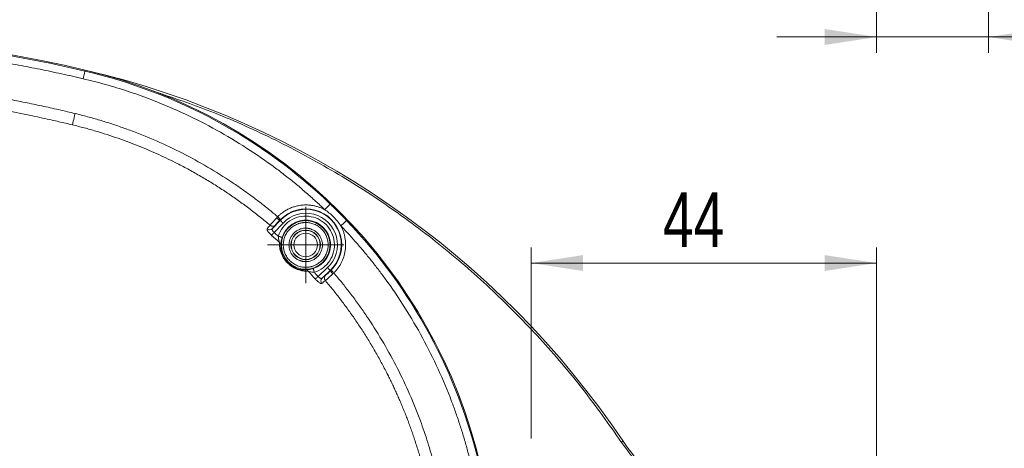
# Model space of a CAD drawing. Header units: millimetres. Extents: x 0 to 420, y 0 to 297.
# Tile 27 of 91: x 113 to 175, y 92 to 119. Entities that reach past the tile are written whole.
import ezdxf

# ---------------------------------------------------------------- set-up
doc = ezdxf.new("R2010")
doc.units = ezdxf.units.MM
doc.styles.add('SLDTEXTSTYLE0', font='TXT', dxfattribs={"width": 0.75})
doc.dimstyles.new('SLDDIMSTYLE1', dxfattribs={"dimtxt": 3.5, "dimasz": 3.302, "dimexe": 0, "dimexo": 0.0625, "dimgap": 0.875, "dimtad": 2, "dimdec": 6, "dimlfac": 2, "dimrnd": 1e-09, "dimzin": 12, "dimdsep": 46, "dimtxsty": 'SLDTEXTSTYLE0', "dimsah": 1, "dimcen": 0.09, "dimadec": 0, "dimazin": 3, "dimtfac": 1, "dimtofl": 0, "dimtmove": 0, "dimatfit": 3, "dimfxl": 1, "dimfrac": 2, "dimtolj": 1, "dimtzin": 12, "dimarcsym": 0})
doc.dimstyles.new('SLDDIMSTYLE3', dxfattribs={"dimtxt": 0.18, "dimasz": 1.016, "dimexe": 0, "dimexo": 0.0625, "dimgap": 0, "dimtad": 0, "dimtih": 1, "dimtoh": 1, "dimdec": 0, "dimrnd": 1e-09, "dimzin": 0, "dimdsep": 46, "dimtxsty": 'Standard', "dimblk1": 'DOT', "dimblk2": 'DOT', "dimsah": 1, "dimcen": 0.09, "dimadec": 0, "dimazin": 0, "dimtfac": 1.016, "dimtdec": 0, "dimtofl": 0, "dimtmove": 0, "dimatfit": 3, "dimldrblk": 'DOT', "dimfxl": 1, "dimfrac": 2, "dimtolj": 1, "dimtzin": 0, "dimarcsym": 0})
doc.dimstyles.new('SLDDIMSTYLE6', dxfattribs={"dimtxt": 3.5, "dimasz": 3.302, "dimexe": 0, "dimexo": 0.0625, "dimgap": 0.875, "dimtad": 2, "dimlfac": 2, "dimrnd": 1e-09, "dimzin": 4, "dimdsep": 46, "dimtxsty": 'SLDTEXTSTYLE0', "dimsah": 1, "dimcen": 0.09, "dimadec": 0, "dimazin": 1, "dimtfac": 1, "dimtmove": 0, "dimatfit": 0, "dimfxl": 1, "dimfrac": 2, "dimtolj": 1, "dimtzin": 12, "dimarcsym": 0})

# ---------------------------------------------------------------- blocks, each defined once
blk = doc.blocks.new('_D_6')
at = {"color": 7, "linetype": 'Continuous', "lineweight": 0}
for p, q in [((145.281, 92.134), (145.281, 104.306)), ((167.264, 83.834), (167.264, 104.306)), ((167.264, 103.306), (145.281, 103.306))]:
    blk.add_line(p, q, dxfattribs=at)
for points in [[(145.281, 103.306), (148.583, 102.798), (148.583, 103.814)], [(167.264, 103.306), (163.962, 103.814), (163.962, 102.798)]]:
    blk.add_solid(points, dxfattribs=at)
at = {"color": 7, "linetype": 'Continuous', "lineweight": 0, "insert": (153.667, 107.818), "char_height": 3.5, "attachment_point": 1, "style": 'SLDTEXTSTYLE0'}
blk.add_mtext('44', dxfattribs=at)
blk = doc.blocks.new('_DOT')
at = {"color": 0, "linetype": 'ByBlock', "lineweight": -2}
blk.add_line((-0.5, 0), (-1, 0), dxfattribs=at)
at = {"color": 0, "linetype": 'ByBlock', "const_width": 0.5}
blk.add_lwpolyline([(-0.25, 0, 1), (0.25, 0, 1)], format="xyb", close=True, dxfattribs=at)
blk = doc.blocks.new('SW_CENTERMARKSYMBOL_1')
at = {"color": 0, "linetype": 'Continuous', "lineweight": 0}
for p, q in [((0, 1.25), (0, 2.4325)), ((0, 0), (0, 1.25)), ((-1.25, 0), (-2.4325, 0)), ((0, 0), (-1.25, 0)), ((0, 0), (0, -1.25)), ((0, 0), (1.25, 0)), ((1.25, 0), (2.4325, 0)), ((0, -1.25), (0, -2.4325))]:
    blk.add_line(p, q, dxfattribs=at)
blk = doc.blocks.new('_D_10')
at = {"color": 7, "linetype": 'Continuous', "lineweight": 0}
for p, q in [((174.414, 135.367), (174.414, 116.701)), ((167.281, 128.255), (167.281, 116.701)), ((167.281, 117.701), (160.931, 117.701)), ((167.281, 117.701), (174.414, 117.701)), ((174.414, 117.701), (191.987, 117.701))]:
    blk.add_line(p, q, dxfattribs=at)
for points in [[(167.281, 117.701), (163.979, 118.209), (163.979, 117.193)], [(174.414, 117.701), (177.716, 117.193), (177.716, 118.209)]]:
    blk.add_solid(points, dxfattribs=at)
at = {"color": 7, "linetype": 'Continuous', "lineweight": 0, "insert": (180.35, 122.213), "char_height": 3.5, "attachment_point": 1, "style": 'SLDTEXTSTYLE0'}
blk.add_mtext('14.30', dxfattribs=at)

msp = doc.modelspace()

# ---------------------------------------------------------------- linework, layer by layer
at = {"color": 7, "linetype": 'Continuous', "lineweight": 15}
for p, q in [((116.84570738, 115.52894678), (116.86114126, 115.5949552)), ((128.79338392, 105.50299477), (129.28164282, 106.02091443)), ((129.28164282, 106.02091443), (129.26252835, 106.03893738)), ((128.89886924, 105.25049459), (129.46352267, 105.84944676)), ((132.29683691, 103.01613252), (131.69788101, 102.45148282)), ((132.46830084, 102.8342564), (131.95038118, 102.3459975)), ((132.4863238, 102.81513821), (132.46830084, 102.8342564))]:
    msp.add_line(p, q, dxfattribs=at)
at = {"color": 7, "linetype": 'Continuous', "lineweight": 15, "flags": 128}
for points in [[(116.73190721, 115.04214819), (116.7538678, 115.13608884), (116.7750051, 115.22650163), (116.79452189, 115.30998539), (116.8116843, 115.38339969), (116.82584786, 115.44399153), (116.83648356, 115.48948105), (116.84318908, 115.51815834), (116.84570738, 115.52894678)], [(116.22015477, 112.8275786), (116.18866303, 112.69745793), (116.1581827, 112.57151704), (116.12969355, 112.45380159), (116.10411012, 112.34808903), (116.08225384, 112.25778054), (116.06482693, 112.18577813), (116.05239005, 112.13438775), (116.0453418, 112.10526343)], [(132.46888944, 107.06298988), (132.46123024, 107.05498796), (132.44086781, 107.03371655), (132.40856209, 106.99996542), (132.36553499, 106.95501607), (132.31340327, 106.90055232), (132.254119, 106.83861565), (132.18991362, 106.77153807), (132.12320485, 106.70184534)], [(129.12299761, 106.25434857), (129.1572889, 106.22041862), (129.19029125, 106.18777018), (129.22076785, 106.15761768), (129.24756386, 106.13110851), (129.26968091, 106.10922616), (129.28628826, 106.09279763), (129.29675632, 106.08244132), (129.30069395, 106.07854467)], [(129.28164282, 106.02091443), (129.28567358, 106.01711463), (129.29638752, 106.00701164), (129.31338229, 105.99099289), (129.33602088, 105.96964698), (129.36345392, 105.94378602), (129.39464577, 105.91438602), (129.42842298, 105.88254224), (129.46352267, 105.84944676)], [(133.51038002, 106.02150302), (133.5023781, 106.01384383), (133.48110297, 105.99348139), (133.44735556, 105.96117567), (133.40240248, 105.91814857), (133.34793874, 105.86601686), (133.28600206, 105.80673259), (133.21892821, 105.74252348), (133.14923548, 105.67581843)], [(128.89886924, 105.25049459), (128.87202107, 105.22005897), (128.84588816, 105.19043546), (128.82115596, 105.16240638), (128.79848757, 105.13670932), (128.77848276, 105.11403721), (128.76167052, 105.09497862), (128.7484979, 105.08004766), (128.73931133, 105.0696392)], [(129.16335368, 105.0145198), (129.20933121, 104.99993156), (129.25358021, 104.98588722), (129.29443919, 104.97292321), (129.33037334, 104.96151637), (129.36002665, 104.95210629), (129.38228899, 104.94504314), (129.39632588, 104.94058769), (129.40160462, 104.93891131)], [(131.46190994, 102.71596353), (131.44731798, 102.76194107), (131.43327364, 102.80619006), (131.42030963, 102.84704905), (131.40890651, 102.8829832), (131.39949271, 102.91263651), (131.39242955, 102.93490629), (131.38797411, 102.94893574), (131.38629773, 102.9542182)], [(132.46830084, 102.8342564), (132.46450105, 102.83828717), (132.45440179, 102.8490011), (132.43837931, 102.86599587), (132.41703712, 102.88863074), (132.39117616, 102.91606378), (132.36177244, 102.94725936), (132.32992494, 102.98103284), (132.29683691, 103.01613252)], [(131.69788101, 102.45148282), (131.66744911, 102.42463093), (131.6378256, 102.39850174), (131.60979279, 102.37376582), (131.58409947, 102.35110115), (131.56142362, 102.33109634), (131.54236876, 102.31428038), (131.52743408, 102.30110776), (131.51702561, 102.29192119)], [(132.52593481, 102.85330754), (132.52982774, 102.84936618), (132.54018405, 102.83889811), (132.55661258, 102.82229822), (132.57849493, 102.80017745), (132.60500782, 102.77337771), (132.6351566, 102.74290483), (132.66780877, 102.70989876), (132.70173498, 102.67561119)], [(151.13066041, 91.95470255), (151.1286711, 91.95336144), (151.12277024, 91.94939028), (151.1131888, 91.94293808), (151.10029184, 91.9342507), (151.08458602, 91.92367088), (151.06665992, 91.91160094), (151.04720646, 91.89850282), (151.02697813, 91.88487571)]]:
    msp.add_lwpolyline(points, dxfattribs=at)
at = {"color": 7, "linetype": 'Continuous', "lineweight": 15}
for radius in [1.5521438, 0.94031126, 0.92721996, 0.92720092, 0.75]:
    msp.add_circle((130.90818191, 104.46079379), radius, dxfattribs=at)
for centre, radius, start, end in [((95.28120556, 23.28381744), 94.8, 76.842040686, 103.157959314), ((95.28120556, 23.28381744), 94.73220931, 76.842040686, 87.9562189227), ((109.17841063, 82.73102251), 33.68220931, 46.2528426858, 76.842040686), ((103.89828189, 60.144546), 56.94544526, 33.9595575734, 76.842040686), ((109.17841063, 82.73102251), 33.75, 13.157959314, 76.842040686), ((130.92194415, 104.47455603), 2.25428761, 313.3113927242, 136.6886072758), ((130.92194415, 104.47455603), 2.28062252, 314.6933479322, 135.3066520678), ((129.48288041, 106.54978618), 0.55634659, 220.6734383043, 246.6672911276), ((130.90818191, 104.46079379), 1.58062252, 287.606999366, 162.3930006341), ((109.17841063, 82.73102251), 33.68220931, 13.157959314, 43.7471573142), ((128.6174245, 105.67605317), 0.24680139, 228.723040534, 315.4762273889), ((128.79916055, 105.89820808), 0.24725212, 228.9871824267, 315.6196372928), ((129.08999464, 104.44291023), 0.23124865, 1.2667195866, 51.312986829), ((130.89030086, 102.64260704), 0.23124609, 38.6878948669, 88.7333886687), ((132.12344836, 102.17003801), 0.2468076, 134.5252129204, 221.2768236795), ((132.34558751, 102.35177262), 0.24724305, 134.3789481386, 221.0141815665), ((132.99710743, 103.03545014), 0.55627085, 203.3315722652, 229.3287089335), ((163.57214178, 100.33381744), 15, 213.9595575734, 270)]:
    msp.add_arc(centre, radius, start, end, dxfattribs=at)
for points, knots in [([(116.73190819, 115.04214665), (116.50346514, 115.09503293), (116.04664791, 115.20078954), (115.36003789, 115.3529234), (114.67256483, 115.50026244), (113.98412023, 115.64234247), (113.29473315, 115.77928783), (112.60439582, 115.91106521), (111.91311032, 116.03768353), (111.22087612, 116.15914039), (110.52769336, 116.27543645), (109.83356198, 116.38657152), (109.13848213, 116.49254566), (108.44245335, 116.59335879), (107.54651262, 116.716317), (106.45008716, 116.8549199), (105.15251206, 117.00072666), (103.85340177, 117.12847208), (102.55276213, 117.23827367), (101.2505772, 117.32969163), (99.9469058, 117.40436818), (99.07692293, 117.43889238), (98.64182521, 117.4561587)], [0, 0, 0, 0, 0.0384841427, 0.0769566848, 0.1154197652, 0.1538755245, 0.1923261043, 0.2307736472, 0.2692202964, 0.307668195, 0.3461194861, 0.3845763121, 0.4230408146, 0.4615151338, 0.5000014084, 0.5714622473, 0.6428893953, 0.7142965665, 0.7856974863, 0.857105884, 0.9285354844, 1, 1, 1, 1]), ([(99.01287418, 115.24823028), (99.23506765, 115.23827555), (99.6795266, 115.21836288), (100.34602565, 115.18210732), (101.01250359, 115.14117195), (101.67894085, 115.09509807), (102.34534268, 115.04400866), (103.01170767, 114.98787075), (103.67803618, 114.92669318), (104.34432811, 114.86047358), (105.01058346, 114.78921262), (105.67680229, 114.71291002), (106.34298437, 114.63156623), (107.00913049, 114.54517976), (108.16972833, 114.38588692), (109.82328412, 114.13235434), (111.60657881, 113.81510679), (113.02989847, 113.53555339), (114.09544627, 113.31320956), (114.99320992, 113.11424655), (115.70138081, 112.95160034), (116.05490457, 112.8670855), (116.22015418, 112.82758025)], [0, 0, 0, 0, 0.0383396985, 0.0766918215, 0.115058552, 0.1534420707, 0.1918445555, 0.2302681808, 0.2687151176, 0.3071875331, 0.3456875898, 0.384217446, 0.4227792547, 0.4613751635, 0.5000073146, 0.6247161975, 0.749713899, 0.812204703, 0.8747493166, 0.9373430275, 0.9707118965, 1, 1, 1, 1]), ([(132.12320498, 106.70184812), (132.02626526, 106.793995), (131.83244837, 106.9782293), (131.53760569, 107.25003597), (131.23988823, 107.51838064), (130.93899227, 107.78294596), (130.63499916, 108.04381688), (130.32788711, 108.30097064), (130.01766206, 108.55441328), (129.7043222, 108.80414325), (129.3878689, 109.05016062), (129.06829866, 109.29246662), (128.2572373, 109.8921755), (126.91953818, 110.80197422), (124.99936119, 111.92701839), (123.00827795, 112.9214355), (121.41284493, 113.58830261), (120.25669661, 114.0122919), (119.56132005, 114.24995519), (118.86120018, 114.47211519), (118.15623885, 114.67839171), (117.44677468, 114.87021978), (116.9702766, 114.98481855), (116.73190819, 115.04214665)], [0, 0, 0, 0, 0.0226512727, 0.0452879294, 0.0679132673, 0.0905305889, 0.1131431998, 0.1357544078, 0.1583675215, 0.1809858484, 0.2036126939, 0.2262513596, 0.2489051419, 0.3744458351, 0.5000017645, 0.6255424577, 0.7510983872, 0.7926138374, 0.8340893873, 0.8755453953, 0.9170022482, 0.9584803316, 1, 1, 1, 1]), ([(116.04534165, 112.10526392), (115.9007097, 112.1396228), (115.47382172, 112.24103463), (114.62636333, 112.43463249), (113.36544855, 112.70781093), (111.64572459, 113.0505762), (109.66807815, 113.40025064), (107.8005379, 113.68473269), (106.24190525, 113.89203155), (104.94020731, 114.04554787), (103.67611064, 114.17611204), (102.44949626, 114.2854475), (101.26025031, 114.37474011), (100.1083533, 114.44690918), (99.35252147, 114.48188514), (98.9809473, 114.49907966)], [0, 0, 0, 0, 0.0258420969, 0.0762741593, 0.1511111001, 0.2501128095, 0.3810862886, 0.500192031, 0.5784728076, 0.6544074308, 0.7280319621, 0.7993778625, 0.8684725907, 0.9353398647, 1, 1, 1, 1]), ([(116.22015418, 112.82758025), (116.35138944, 112.79529595), (116.61385227, 112.73072923), (117.00591373, 112.6273784), (117.39673086, 112.5192803), (117.78619046, 112.40596731), (118.1743228, 112.28756481), (118.56111989, 112.16403907), (118.94658318, 112.03539968), (119.33071466, 111.90164214), (120.15830315, 111.60141268), (121.41414009, 111.09474245), (123.06568976, 110.31347389), (124.66912777, 109.43685644), (125.9087854, 108.66118844), (126.81382873, 108.04227587), (127.40697809, 107.61620734), (127.98971918, 107.17630418), (128.56305604, 106.72373706), (128.93629724, 106.41085586), (129.12299941, 106.25434688)], [0, 0, 0, 0, 0.0277469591, 0.0554922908, 0.0832407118, 0.1109969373, 0.1387656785, 0.1665516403, 0.1943595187, 0.2221939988, 0.2500597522, 0.3751060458, 0.5000459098, 0.6249598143, 0.7500847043, 0.8000883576, 0.8500547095, 0.9000107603, 0.9499835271, 1, 1, 1, 1]), ([(128.63690656, 105.7116411), (128.53296493, 105.79909754), (128.32471863, 105.9743159), (128.00738412, 106.23227119), (127.68576566, 106.48713377), (127.35957252, 106.73842948), (127.02892473, 106.98616583), (126.69383343, 107.23021911), (126.35434087, 107.47049945), (126.01048272, 107.70690636), (125.66229823, 107.93934068), (125.30982751, 108.16770138), (124.95311228, 108.39188635), (124.59219572, 108.6117923), (124.22712238, 108.82731442), (123.85793872, 109.03834773), (123.4846901, 109.2447826), (123.10743477, 109.44653268), (122.66215871, 109.6766341), (122.14293262, 109.93341585), (121.54351452, 110.21401615), (120.92435211, 110.48749647), (120.28542746, 110.75280353), (119.62676595, 111.00885942), (118.9484296, 111.25451213), (118.25056378, 111.48871885), (117.53323011, 111.70983803), (116.7970638, 111.91834541), (116.29745652, 112.04257462), (116.04534165, 112.10526392)], [0, 0, 0, 0, 0.0285953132, 0.0572905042, 0.0860849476, 0.1149779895, 0.1439689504, 0.1730571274, 0.2022417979, 0.2315222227, 0.2608976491, 0.290367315, 0.3199304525, 0.3495862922, 0.3793340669, 0.4091730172, 0.4391024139, 0.4691217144, 0.4992304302, 0.544611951, 0.5910525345, 0.6385474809, 0.6870914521, 0.7366784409, 0.7873017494, 0.8389539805, 0.8916270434, 0.9453121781, 1, 1, 1, 1]), ([(129.12299941, 106.25434688), (129.14651381, 106.2775869), (129.19349347, 106.32401837), (129.26730778, 106.39006976), (129.34342512, 106.45333715), (129.42209754, 106.5135741), (129.5448394, 106.60020363), (129.71734615, 106.7048955), (129.94558852, 106.81373319), (130.18356461, 106.89947042), (130.4006422, 106.95387338), (130.59238074, 106.98531402), (130.75679439, 107.00205525), (130.86684852, 107.00411122), (130.92194415, 107.00514048)], [0, 0, 0, 0, 0.0495718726, 0.0990401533, 0.1484808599, 0.1979701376, 0.2475839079, 0.3737328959, 0.5000136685, 0.6261626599, 0.7524434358, 0.834992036, 0.9173932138, 1, 1, 1, 1]), ([(130.92194415, 107.00514048), (130.9567997, 107.00473055), (131.02639727, 107.00391202), (131.13050722, 106.99725543), (131.23410056, 106.98661786), (131.33717714, 106.97161634), (131.43973343, 106.95234357), (131.57542351, 106.92105409), (131.74217925, 106.87143011), (131.93722656, 106.79658415), (132.06113549, 106.73346586), (132.12320498, 106.70184812)], [0, 0, 0, 0, 0.083548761, 0.1668254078, 0.2499717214, 0.3331301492, 0.4164430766, 0.5000520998, 0.6668432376, 0.8331123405, 1, 1, 1, 1]), ([(132.12320498, 106.70184812), (132.31806821, 106.57243904), (132.51252351, 106.41637158), (132.86375969, 106.06513539), (133.01982715, 105.87068009), (133.14923624, 105.67581686)], [0, 0, 0, 0, 0.5, 0.5, 1, 1, 1, 1]), ([(132.46889093, 107.06299225), (132.50579193, 107.02757018), (132.59435483, 106.94255674), (132.77028824, 106.77134665), (132.99571509, 106.54832697), (133.21873477, 106.32290012), (133.38994486, 106.14696671), (133.4749583, 106.05840382), (133.51038036, 106.02150281)], [0, 0, 0, 0, 0.1041726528, 0.2500157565, 0.5, 0.7499842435, 0.8958273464, 1, 1, 1, 1]), ([(129.06092692, 106.18718663), (128.96007073, 106.07611782), (128.86429835, 105.96979644), (128.71400257, 105.80122234), (128.66007222, 105.7396378), (128.63690656, 105.7116411)], [0, 0, 0, 0, 0.5, 0.5, 1, 1, 1, 1]), ([(129.26252755, 106.03893422), (129.25117544, 106.02682833), (129.22850037, 106.00264764), (129.19538177, 105.96716331), (129.15815964, 105.92713609), (129.1180405, 105.88376305), (129.07745355, 105.83954987), (129.04196407, 105.80052534), (129.01275716, 105.76797012), (128.98952702, 105.74160936), (128.98042032, 105.73071401), (128.97587538, 105.7252764)], [0, 0, 0, 0, 0.0833649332, 0.1665158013, 0.250302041, 0.3747517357, 0.4993136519, 0.6236352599, 0.7490788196, 0.8747711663, 1, 1, 1, 1]), ([(131.46190868, 102.71596541), (131.86301485, 102.84325772), (132.2080576, 103.10489849), (132.66967056, 103.80865374), (132.77220163, 104.22936477), (132.68614028, 105.06659319), (132.50016528, 105.45764777), (131.90503589, 106.05277716), (131.5139813, 106.23875217), (130.67675289, 106.32481351), (130.25604186, 106.22228244), (129.5522866, 105.76066949), (129.29064583, 105.41562674), (129.16335353, 105.01452056)], [0, 0, 0, 0, 0.1666666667, 0.1666666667, 0.3333333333, 0.3333333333, 0.5, 0.5, 0.6666666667, 0.6666666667, 0.8333333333, 0.8333333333, 1, 1, 1, 1]), ([(129.30069263, 106.07854562), (129.2942446, 106.07198451), (129.28134798, 106.05886171), (129.26880121, 106.04557691), (129.26252755, 106.03893422)], [0, 0, 0, 0, 0.4999778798, 1, 1, 1, 1]), ([(129.46352388, 105.84944939), (129.96431223, 106.38066142), (130.7146599, 106.59760334), (132.12865546, 106.23357407), (132.68096219, 105.68126735), (133.04499146, 104.26727178), (132.82804954, 103.51692411), (132.29683751, 103.01613576)], [0, 0, 0, 0, 0.3333333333, 0.3333333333, 0.6666666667, 0.6666666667, 1, 1, 1, 1]), ([(128.73931172, 105.06963661), (128.72710307, 105.0805605), (128.70280387, 105.10230259), (128.66781726, 105.13571798), (128.63433802, 105.16935026), (128.59235226, 105.21399647), (128.54505571, 105.26895314), (128.4999722, 105.33011022), (128.46702156, 105.38499192), (128.44837662, 105.4308558), (128.44245809, 105.46794872), (128.45055357, 105.48302313), (128.45461098, 105.49057835)], [0, 0, 0, 0, 0.0628058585, 0.1250041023, 0.1872547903, 0.2502167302, 0.3746109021, 0.499874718, 0.6241917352, 0.749495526, 0.8744484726, 1, 1, 1, 1]), ([(128.7933853, 105.50299446), (128.78958017, 105.49791679), (128.78222468, 105.48810142), (128.77660009, 105.47027293), (128.77465555, 105.45156814), (128.77603576, 105.43238917), (128.78002235, 105.41338405), (128.7894519, 105.38488553), (128.81051473, 105.34537169), (128.84941763, 105.29485239), (128.88256703, 105.26511664), (128.8988703, 105.25049224)], [0, 0, 0, 0, 0.1001142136, 0.193525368, 0.2802742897, 0.3604123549, 0.4340051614, 0.5011378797, 0.6745856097, 0.8399572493, 1, 1, 1, 1]), ([(128.97587538, 105.7252764), (128.94630438, 105.68911886), (128.88713806, 105.61677404), (128.82464479, 105.54093138), (128.7933853, 105.50299446)], [0, 0, 0, 0, 0.4997943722, 1, 1, 1, 1]), ([(130.90818191, 105.88795663), (130.88238478, 105.88756648), (130.83097418, 105.88678897), (130.75427622, 105.88042945), (130.6783471, 105.87025599), (130.60318811, 105.85590313), (130.52880327, 105.83747061), (130.45518686, 105.81492542), (130.31579527, 105.76396744), (130.11882603, 105.66247873), (129.89227951, 105.47684255), (129.70652432, 105.25016906), (129.57569753, 104.99641214), (129.49753388, 104.72991941), (129.47276619, 104.46088199), (129.49751577, 104.19175798), (129.57563145, 103.92534033), (129.70647555, 103.67149565), (129.8921502, 103.44487759), (130.11875985, 103.25913374), (130.33287071, 103.14886022), (130.5095646, 103.08802837), (130.64028374, 103.05672252), (130.77343127, 103.03718934), (130.86312688, 103.03482073), (130.90818191, 103.03363095)], [0, 0, 0, 0, 0.0172801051, 0.0344371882, 0.0515209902, 0.0685818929, 0.0856704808, 0.1028370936, 0.1201313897, 0.1850801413, 0.2500887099, 0.3150374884, 0.380046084, 0.4400005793, 0.5000142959, 0.5599688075, 0.6199825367, 0.6849312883, 0.7499398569, 0.8148886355, 0.879897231, 0.9100471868, 0.9399340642, 0.9698282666, 1, 1, 1, 1]), ([(130.90818191, 103.39550157), (130.88573443, 103.39589757), (130.84101231, 103.39668652), (130.7743576, 103.40315041), (130.7084805, 103.41349482), (130.6433859, 103.42808756), (130.57906982, 103.4468368), (130.46886952, 103.48657376), (130.31898757, 103.56380031), (130.14988634, 103.70235804), (130.01122247, 103.87156202), (129.91356982, 104.0609657), (129.85521935, 104.2598961), (129.83672938, 104.46070564), (129.85520126, 104.66160148), (129.91350367, 104.86045767), (130.01117398, 105.04994566), (130.14975602, 105.21910729), (130.31892515, 105.35772394), (130.48864936, 105.44529064), (130.64248048, 105.49531941), (130.77426994, 105.52137114), (130.86341885, 105.52450996), (130.90818191, 105.52608601)], [0, 0, 0, 0, 0.0201439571, 0.0401328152, 0.0600458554, 0.0799632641, 0.0999651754, 0.1201307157, 0.1850718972, 0.250093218, 0.3150344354, 0.3800557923, 0.4400026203, 0.5000287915, 0.5599756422, 0.6200018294, 0.6849430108, 0.7499643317, 0.8149055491, 0.879926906, 0.9200409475, 0.959851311, 1, 1, 1, 1]), ([(130.90818191, 103.03363095), (130.93397903, 103.03402109), (130.98538963, 103.03479861), (131.06208759, 103.04115812), (131.13801671, 103.05133159), (131.21317571, 103.06568445), (131.28756055, 103.08411696), (131.36117696, 103.10666216), (131.50056854, 103.15762014), (131.69753778, 103.25910885), (131.9240843, 103.44474503), (132.1098395, 103.67141852), (132.24066628, 103.92517544), (132.31882993, 104.19166817), (132.34359763, 104.46070559), (132.31884804, 104.7298296), (132.24073237, 104.99624725), (132.10988826, 105.25009193), (131.92421361, 105.47670999), (131.69760396, 105.66245384), (131.4834931, 105.77272736), (131.30679921, 105.83355921), (131.17608007, 105.86486506), (131.04293254, 105.88439824), (130.95323693, 105.88676685), (130.90818191, 105.88795663)], [0, 0, 0, 0, 0.0172801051, 0.0344371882, 0.0515209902, 0.0685818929, 0.0856704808, 0.1028370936, 0.1201313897, 0.1850801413, 0.2500887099, 0.3150374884, 0.380046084, 0.4400005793, 0.5000142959, 0.5599688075, 0.6199825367, 0.6849312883, 0.7499398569, 0.8148886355, 0.879897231, 0.9100471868, 0.9399340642, 0.9698282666, 1, 1, 1, 1]), ([(130.90818191, 105.52608601), (130.93062938, 105.52569001), (130.97535151, 105.52490106), (131.04200621, 105.51843717), (131.10788331, 105.50809276), (131.17297791, 105.49350002), (131.23729399, 105.47475078), (131.34749429, 105.43501382), (131.49737624, 105.35778727), (131.66647747, 105.21922954), (131.80514134, 105.05002556), (131.90279399, 104.86062188), (131.96114446, 104.66169148), (131.97963444, 104.46088194), (131.96116256, 104.2599861), (131.90286014, 104.0611299), (131.80518983, 103.87164192), (131.66660779, 103.70248029), (131.49743866, 103.56386364), (131.32771445, 103.47629694), (131.17388334, 103.42626817), (131.04209387, 103.40021644), (130.95294497, 103.39707762), (130.90818191, 103.39550157)], [0, 0, 0, 0, 0.02014395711, 0.04013281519, 0.06004585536, 0.07996326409, 0.09996517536, 0.12013071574, 0.18507189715, 0.25009321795, 0.31503443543, 0.38005579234, 0.44000262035, 0.50002879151, 0.55997564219, 0.62000182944, 0.68494301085, 0.74996433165, 0.81490554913, 0.87992690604, 0.92004094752, 0.95985131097, 1, 1, 1, 1]), ([(133.14923624, 105.67581686), (133.16679448, 105.64225152), (133.20182487, 105.57528538), (133.24856887, 105.47218983), (133.29083444, 105.36756453), (133.32822473, 105.26119625), (133.36084563, 105.15314595), (133.38866633, 105.04339008), (133.43210803, 104.83327964), (133.46414673, 104.51741727), (133.43598463, 104.09966566), (133.34101916, 103.69175057), (133.20720256, 103.3728945), (133.0734352, 103.13705693), (132.9624054, 102.97333176), (132.83952193, 102.81809756), (132.74776089, 102.72320694), (132.701735, 102.67561129)], [0, 0, 0, 0, 0.0349530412, 0.0697347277, 0.1044145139, 0.1390624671, 0.1737488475, 0.2085436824, 0.2435163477, 0.3717274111, 0.5000202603, 0.6282313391, 0.7565242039, 0.8175659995, 0.8782420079, 0.93892811, 1, 1, 1, 1]), ([(141.48953477, 90.28452007), (141.45863652, 90.41464945), (141.39685996, 90.67482423), (141.29826417, 91.06352713), (141.19536964, 91.45089938), (141.08774864, 91.83684097), (140.9755157, 92.22137864), (140.85864015, 92.60450521), (140.73713024, 92.98622251), (140.61098365, 93.36653023), (140.48020152, 93.74542768), (140.34478163, 94.12291779), (139.99275812, 95.06819591), (139.36885209, 96.56081573), (138.37449492, 98.55180991), (137.24940887, 100.47208574), (136.27693452, 101.90191506), (135.53986071, 102.88840787), (135.08706745, 103.46720893), (134.62183518, 104.03561181), (134.14387408, 104.59335159), (133.6542514, 105.14144561), (133.31763085, 105.49763362), (133.14923624, 105.67581686)], [0, 0, 0, 0, 0.0226512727, 0.0452879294, 0.0679132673, 0.0905305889, 0.1131431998, 0.1357544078, 0.1583675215, 0.1809858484, 0.2036126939, 0.2262513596, 0.2489051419, 0.3744458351, 0.5000017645, 0.6255424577, 0.7510983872, 0.7926138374, 0.8340893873, 0.8755453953, 0.9170022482, 0.9584803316, 1, 1, 1, 1]), ([(129.16335353, 105.01452056), (129.16364868, 104.93942794), (129.17416851, 104.86049286), (129.20479663, 104.71818022), (129.22537573, 104.65330646), (129.23453979, 104.62341382)], [0, 0, 0, 0, 0.5, 0.5, 1, 1, 1, 1]), ([(129.32118838, 104.44802363), (129.32290743, 104.48364275), (129.32541123, 104.56107324), (129.34879432, 104.73753034), (129.36972726, 104.8384596), (129.40160567, 104.9389105)], [0, 0, 0, 0, 0.5, 0.5, 1, 1, 1, 1]), ([(131.07080194, 102.78715167), (131.04636609, 102.78650462), (130.998534, 102.78523805), (130.92418927, 102.78716859), (130.84994158, 102.79207906), (130.77557775, 102.80024909), (130.7012147, 102.81166234), (130.62688142, 102.82636786), (130.52178493, 102.85190682), (130.38580727, 102.89471496), (130.2287813, 102.96310885), (130.09574285, 103.03653649), (129.98341486, 103.10935065), (129.8658008, 103.19960467), (129.74404197, 103.31111947), (129.63470461, 103.43331308), (129.54680216, 103.55031833), (129.47609364, 103.66163192), (129.4049074, 103.79312711), (129.33863066, 103.94808577), (129.28555358, 104.11960258), (129.25067277, 104.29127107), (129.23245626, 104.46252768), (129.23382162, 104.56795804), (129.23453979, 104.62341382)], [0, 0, 0, 0, 0.0409253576, 0.0801095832, 0.1175738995, 0.1533427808, 0.1874445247, 0.2199119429, 0.2507831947, 0.3185840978, 0.3764364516, 0.4095931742, 0.4391826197, 0.4706171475, 0.5018927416, 0.5332661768, 0.5647171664, 0.5943193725, 0.6274830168, 0.6850724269, 0.7523513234, 0.8260889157, 0.9085237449, 1, 1, 1, 1]), ([(130.89541175, 102.87380027), (130.83205588, 102.87074259), (130.76410417, 102.87143617), (130.61680889, 102.88466323), (130.53762028, 102.89692538), (130.40448584, 102.9314216), (130.35754888, 102.94571123), (130.25781658, 102.98234372), (130.20457773, 103.00479236), (130.08998783, 103.06274223), (130.02836951, 103.09822924), (129.89476965, 103.19196579), (129.82291196, 103.25106582), (129.68947895, 103.38569973), (129.63112057, 103.45808908), (129.54012072, 103.59000934), (129.50504478, 103.65183439), (129.44868978, 103.76504801), (129.42685382, 103.81757054), (129.39095967, 103.91678283), (129.37716994, 103.96283451), (129.3436762, 104.09398467), (129.33170978, 104.17218773), (129.31882496, 104.31777284), (129.31814885, 104.38504367), (129.32118838, 104.44802363)], [0, 0, 0, 0, 0.125, 0.125, 0.25, 0.25, 0.3125, 0.3125, 0.375, 0.375, 0.4375, 0.4375, 0.5, 0.5, 0.5625, 0.5625, 0.625, 0.625, 0.6875, 0.6875, 0.75, 0.75, 0.875, 0.875, 1, 1, 1, 1]), ([(131.38629862, 102.95421755), (131.2920135, 102.92429561), (131.19615847, 102.90368739), (131.02604292, 102.87968336), (130.94991474, 102.87625115), (130.908182, 102.87438312)], [0, 0, 0, 0, 0.5, 0.5, 1, 1, 1, 1]), ([(131.07080194, 102.78715167), (131.10066123, 102.77799783), (131.16534389, 102.75744977), (131.30835857, 102.72668466), (131.38746851, 102.716258), (131.46190868, 102.71596541)], [0, 0, 0, 0, 0.5, 0.5, 1, 1, 1, 1]), ([(131.93796646, 102.00722286), (131.93445847, 102.00486606), (131.92748015, 102.00017778), (131.91339551, 101.99753315), (131.8967478, 101.99821442), (131.87093325, 102.00390272), (131.83256245, 102.01956871), (131.77793638, 102.05227172), (131.7167153, 102.09744759), (131.65082558, 102.15432201), (131.58288898, 102.21944046), (131.53888897, 102.26786216), (131.51702473, 102.29192361)], [0, 0, 0, 0, 0.0630375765, 0.125398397, 0.187625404, 0.2502659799, 0.3755751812, 0.5000533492, 0.6243260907, 0.7495121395, 0.8755289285, 1, 1, 1, 1]), ([(131.69788035, 102.45148219), (131.70498036, 102.44322811), (131.71926732, 102.42661887), (131.74260907, 102.40389889), (131.76693557, 102.3831965), (131.79198604, 102.36509528), (131.81728501, 102.35002851), (131.8470996, 102.33622441), (131.88213445, 102.32710975), (131.92074685, 102.32703414), (131.9400297, 102.33937267), (131.95038258, 102.34599718)], [0, 0, 0, 0, 0.079788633, 0.1605544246, 0.242669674, 0.3264886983, 0.412344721, 0.5005478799, 0.640823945, 0.8071597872, 1, 1, 1, 1]), ([(131.95038258, 102.34599718), (131.9883195, 102.37725667), (132.06416216, 102.43974994), (132.13650698, 102.49891627), (132.17266451, 102.52848726)], [0, 0, 0, 0, 0.5002056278, 1, 1, 1, 1]), ([(132.15902921, 102.18951844), (132.18685311, 102.21254112), (132.24795503, 102.26603601), (132.41628425, 102.41610169), (132.52280943, 102.51205014), (132.63457475, 102.6135388)], [0, 0, 0, 0, 0.5, 0.5, 1, 1, 1, 1]), ([(132.17266451, 102.52848726), (132.1761068, 102.53134438), (132.182983, 102.53705165), (132.19777649, 102.54988155), (132.21856806, 102.56824169), (132.24754057, 102.59423961), (132.28635663, 102.62953412), (132.33064918, 102.67018916), (132.37956403, 102.71543826), (132.4317483, 102.76399042), (132.46815111, 102.79810862), (132.48632234, 102.81513943)], [0, 0, 0, 0, 0.0833475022, 0.1664920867, 0.2502882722, 0.37472343, 0.4993142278, 0.6236258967, 0.7490859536, 0.8747509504, 1, 1, 1, 1]), ([(132.48632234, 102.81513943), (132.49296503, 102.8214131), (132.50624982, 102.83395987), (132.51937263, 102.84685649), (132.52593373, 102.85330451)], [0, 0, 0, 0, 0.5000221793, 1, 1, 1, 1]), ([(132.701735, 102.67561129), (132.78921416, 102.57188138), (132.96412098, 102.36448263), (133.22129591, 102.04919497), (133.47455313, 101.73098189), (133.72352864, 101.40953412), (133.96831988, 101.08493458), (134.20890075, 100.75716084), (134.44527816, 100.42621989), (134.67745042, 100.0921064), (135.17101083, 99.36189543), (135.88984022, 98.21226152), (136.76595041, 96.60827957), (137.54601579, 94.95770959), (138.09192685, 93.60360447), (138.45987922, 92.57214371), (138.68918428, 91.87897196), (138.90165485, 91.18138085), (139.09880404, 90.4797293), (139.21624853, 90.00841403), (139.27496837, 89.77276606)], [0, 0, 0, 0, 0.0278587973, 0.0557011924, 0.0835318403, 0.111355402, 0.1391765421, 0.1669999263, 0.1948302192, 0.2226720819, 0.2505301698, 0.375783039, 0.5008646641, 0.6255584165, 0.7503945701, 0.8004330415, 0.8503855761, 0.9002793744, 0.950141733, 1, 1, 1, 1]), ([(138.55265204, 89.59795353), (138.52174165, 89.72426092), (138.46020108, 89.97573065), (138.36221852, 90.34967973), (138.26079779, 90.71901903), (138.15566113, 91.08360675), (138.04708064, 91.44343774), (137.93518004, 91.79847527), (137.82011921, 92.14869535), (137.70204547, 92.49407495), (137.58110648, 92.83459491), (137.45744685, 93.17023912), (137.33120909, 93.50099456), (137.20253337, 93.82685123), (137.07155764, 94.14780198), (136.93841761, 94.46384251), (136.80324678, 94.77497122), (136.6661765, 95.08118909), (136.52733591, 95.38249975), (136.38685213, 95.678909), (136.24484983, 95.97042591), (136.0275602, 96.40476047), (135.72743516, 96.97775821), (135.3336838, 97.68292018), (134.92370545, 98.37333605), (134.49824525, 99.04871085), (134.05797432, 99.70872847), (133.6036828, 100.35320214), (133.13566973, 100.98156139), (132.65597031, 101.59473897), (132.32431262, 101.99169384), (132.15902921, 102.18951844)], [0, 0, 0, 0, 0.0273742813, 0.0545004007, 0.0813771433, 0.1080033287, 0.1343778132, 0.1604994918, 0.1863672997, 0.2119802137, 0.2373372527, 0.2624374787, 0.2872799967, 0.3118639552, 0.3361885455, 0.3602530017, 0.3840566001, 0.4075986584, 0.4308785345, 0.453895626, 0.4766493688, 0.4991392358, 0.5561316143, 0.6127999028, 0.6691399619, 0.7251466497, 0.7808147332, 0.8361390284, 0.891114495, 0.9457363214, 1, 1, 1, 1])]:
    msp.add_open_spline(points, degree=3, knots=knots, dxfattribs=at)
at = {"color": 8, "linetype": 'Continuous', "lineweight": 15}
for points, knots in [([(151.02697813, 91.88487571), (150.22269677, 93.02588171), (148.60605555, 95.31935441), (145.85534199, 98.53415064), (142.8670346, 101.57168837), (139.63638532, 104.38797955), (136.19356203, 106.96029776), (132.56644406, 109.26671594), (128.78447593, 111.27975156), (125.0011138, 112.97123754), (122.43231597, 113.83819596), (121.20990359, 114.25075497)], [0, 0, 0, 0, 0.1102428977, 0.2215931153, 0.3338129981, 0.4466528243, 0.5598562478, 0.6730553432, 0.7858928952, 0.8981129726, 1, 1, 1, 1]), ([(161.78146654, 85.31636189), (161.772781, 85.31687671), (161.15843127, 85.3532906), (159.94164602, 85.62980302), (158.16227059, 86.16289306), (156.44852967, 86.94852649), (154.84335458, 87.93295892), (153.38767188, 89.10388373), (152.09231499, 90.41495746), (151.37942008, 91.3985874), (151.02697813, 91.88487571)], [0, 0, 0, 0, 0.00200927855, 0.14212129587, 0.28598075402, 0.43095566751, 0.575930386, 0.71978923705, 0.86146902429, 1, 1, 1, 1])]:
    msp.add_open_spline(points, degree=3, knots=knots, dxfattribs=at)
at = {"color": 7, "linetype": 'Continuous', "lineweight": 15}
for points in [[(129.12299941, 106.25434688), (129.10204342, 106.23207038), (129.08135308, 106.20968113), (129.06092692, 106.18718663)], [(128.45461098, 105.49057835), (128.51742618, 105.56680334), (128.57819218, 105.64049877), (128.63690656, 105.7116411)], [(129.23453979, 104.62341382), (129.07102851, 104.77390638), (128.90593651, 104.92265866), (128.73931172, 105.06963661)], [(129.16335262, 105.01451955), (129.07561126, 105.09368482), (128.98741156, 105.17237735), (128.8988703, 105.25049224)], [(130.9081819, 102.87438312), (130.90347897, 102.87417346), (130.89921015, 102.87398262), (130.89541175, 102.87380027)], [(131.51702473, 102.29192361), (131.37004678, 102.4585484), (131.2212945, 102.6236404), (131.07080194, 102.78715167)], [(131.69788035, 102.45148219), (131.61972316, 102.5400714), (131.54103756, 102.62826281), (131.46190789, 102.7159647)], [(132.63457475, 102.6135388), (132.65706925, 102.63396496), (132.6794585, 102.6546553), (132.701735, 102.67561129)], [(132.15902921, 102.18951844), (132.08788688, 102.13080407), (132.01419146, 102.07003807), (131.93796646, 102.00722286)]]:
    msp.add_open_spline(points, degree=3, dxfattribs=at)

# ---------------------------------------------------------------- block references
at = {"color": 7, "linetype": 'Continuous', "lineweight": 0}
msp.add_blockref('SW_CENTERMARKSYMBOL_1', (130.90818191, 104.46079379), dxfattribs=at)

# ---------------------------------------------------------------- dimensions: what is measured, and where the dimension line sits
for base, p1, p2, dimstyle, picture, middle in [((174.41375049, 117.70097848), (167.28120556, 129.2547113), (174.41375049, 136.3672113), 'SLDDIMSTYLE6', '_D_10', (186.16867018, 117.70097848)), ((145.28120556, 103.30647132), (167.26375049, 82.83381744), (145.28120556, 91.13381744), 'SLDDIMSTYLE1', '_D_6', (156.25348782, 103.30647132))]:
    dim = msp.add_linear_dim(base=base, p1=p1, p2=p2, dimstyle=dimstyle, dxfattribs=at)
    dim.commit()
    dim.dimension.update_dxf_attribs({"geometry": picture, "text_midpoint": middle, "dimtype": 160})

# ---------------------------------------------------------------- leaders
msp.add_leader([(163.91193836, 81.50275555), (210.76482213, 105.33552938)], dimstyle='SLDDIMSTYLE3', dxfattribs=at)

doc.saveas('drawing.dxf')
